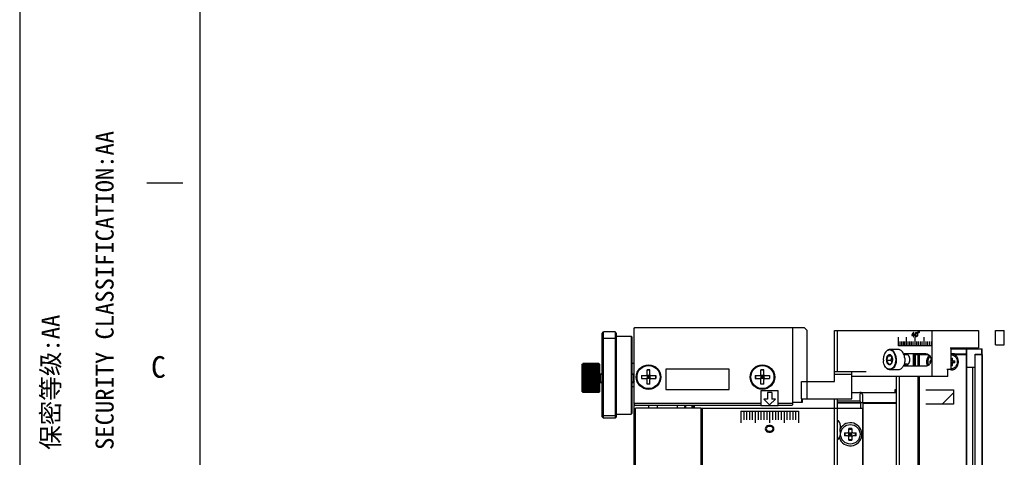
# Model space of a CAD drawing. Header units: millimetres. Extents: x 0 to 594, y 0 to 420.
# Tile 28 of 56: x 0 to 137, y 277 to 338. Entities that reach past the tile are written whole.
import ezdxf

# ---------------------------------------------------------------- set-up
doc = ezdxf.new("R2010")
doc.units = ezdxf.units.MM
doc.header["$LTSCALE"] = 32.67
doc.layers.get('0').update_dxf_attribs({"linetype": 'CONTINUOUS'})
doc.layers.add('00_COMPONENTS', color=7, linetype='CONTINUOUS')
doc.styles.get("Standard").update_dxf_attribs({"font": 'simfang.ttf'})
doc.styles.add('TEXTSTYLE_2', font='simfang.ttf')

msp = doc.modelspace()

# ---------------------------------------------------------------- linework, layer by layer
at = {"color": 7}
for p, q in [((0, 420), (0, 0)), ((25, 410), (25, 10)), ((22.6375, 314.9958), (17.6376, 314.9958))]:
    msp.add_line(p, q, dxfattribs=at)
at = {"layer": '00_COMPONENTS', "color": 7}
for p, q in [((80.8127, 294.1559), (81.0127, 294.3559)), ((80.8127, 282.5856), (80.8127, 294.1559)), ((81.0127, 282.3856), (81.0127, 294.3559)), ((82.6127, 294.3559), (81.0127, 294.3559)), ((82.6127, 294.3559), (82.6127, 282.3856)), ((82.8127, 294.1559), (82.6127, 294.3559)), ((82.8127, 282.5856), (82.8127, 294.1559)), ((82.8127, 293.7708), (84.8527, 293.7708)), ((84.8527, 293.7708), (84.8527, 282.9708)), ((84.9327, 293.6908), (84.8527, 293.7708)), ((85.2527, 294.8508), (85.3727, 294.9708)), ((85.2527, 284.2908), (85.2527, 294.8508)), ((85.3727, 294.9708), (108.8527, 294.9708)), ((107.1327, 294.9708), (107.2527, 294.8508)), ((107.2527, 284.2908), (107.2527, 294.8508)), ((109.2527, 294.5708), (108.8527, 294.9708)), ((109.2527, 287.4908), (109.2527, 294.5708)), ((113.0539, 287.4908), (113.0539, 294.5708)), ((113.0539, 294.5708), (133.0539, 294.5708)), ((113.4539, 288.8708), (113.4539, 294.5708)), ((126.5686, 294.5708), (126.5686, 288.1708)), ((133.0539, 294.5708), (133.0539, 292.1708)), ((135.4139, 292.5708), (135.4139, 294.5708)), ((135.4139, 294.5708), (136.6139, 294.5708)), ((136.6139, 292.5708), (136.6139, 294.5708)), ((80.8127, 293.2646), (81.0127, 293.4646)), ((82.6127, 293.4646), (81.0127, 293.4646)), ((82.8127, 293.2646), (82.6127, 293.4646)), ((84.9327, 293.6908), (84.9327, 283.0508)), ((135.4139, 292.5708), (136.6139, 292.5708)), ((120.4167, 291.0554), (120.9225, 291.0554)), ((121.9126, 291.9108), (120.7329, 291.9108)), ((125.7203, 291.3308), (122.6418, 291.3308)), ((122.9728, 291.3108), (122.6508, 291.3108)), ((124.0096, 289.6108), (124.0096, 291.2488)), ((124.0096, 291.2488), (126.0261, 291.2488)), ((124.1713, 289.6108), (124.1713, 291.2488)), ((124.2228, 291.2088), (124.2228, 289.6108)), ((124.2228, 291.2088), (126.0892, 291.2088)), ((124.5983, 291.3308), (124.5983, 291.2488)), ((124.6599, 289.6108), (124.6599, 291.2088)), ((124.8166, 291.3308), (124.8166, 291.2488)), ((124.8289, 289.6108), (124.8289, 291.2088)), ((129.1215, 292.1708), (133.0539, 292.1708)), ((129.2415, 289.1708), (129.2415, 292.1708)), ((129.2415, 292.0088), (133.5282, 292.0088)), ((129.7163, 291.3288), (129.2415, 291.3288)), ((131.4011, 291.2488), (129.2415, 291.2488)), ((129.2415, 291.2088), (131.4011, 291.2088)), ((129.3635, 291.2488), (129.3635, 291.2088)), ((129.4744, 292.1708), (129.4744, 292.0088)), ((129.7163, 291.2488), (129.7163, 291.3288)), ((129.8232, 291.2088), (129.8232, 291.2488)), ((129.833, 291.2088), (129.833, 291.2488)), ((130.2007, 291.2488), (130.2007, 291.2088)), ((130.3134, 291.2488), (130.3134, 291.2088)), ((130.6811, 291.2088), (130.6811, 291.2488)), ((131.3863, 291.2488), (131.3863, 292.0088)), ((131.3863, 68.3104), (131.3863, 291.2088)), ((131.4011, 291.2488), (131.4011, 292.0088)), ((131.4011, 68.3104), (131.4011, 291.2088)), ((131.6197, 292.1708), (131.6197, 292.0088)), ((132.5673, 68.2704), (132.5673, 291.2488)), ((132.5673, 291.2488), (133.5282, 291.2488)), ((132.5673, 291.2088), (133.5282, 291.2088)), ((133.4958, 291.2488), (133.4958, 292.0088)), ((133.4958, 291.2088), (133.4958, 68.3104)), ((133.5282, 291.2488), (133.5282, 292.0088)), ((133.5282, 291.2088), (133.5282, 68.3104)), ((78.0527, 289.8638), (78.1218, 289.9328)), ((78.0527, 286.0638), (78.0527, 289.8638)), ((78.1181, 289.9291), (78.1218, 289.9328)), ((78.1181, 289.6658), (80.3874, 289.6658)), ((78.1448, 289.9553), (78.1527, 289.9629)), ((78.1488, 289.9591), (78.1527, 289.9629)), ((78.1527, 289.9604), (78.1527, 289.9629)), ((80.3527, 289.9629), (78.1527, 289.9629)), ((80.3527, 289.9604), (78.1527, 289.9604)), ((78.1527, 289.9427), (78.1527, 289.9502)), ((80.3527, 289.9502), (78.1527, 289.9502)), ((80.3527, 289.9427), (78.1527, 289.9427)), ((78.1527, 289.9099), (78.1527, 289.9224)), ((80.3527, 289.9224), (78.1527, 289.9224)), ((80.3527, 289.9099), (78.1527, 289.9099)), ((78.1527, 289.8624), (78.1527, 289.8796)), ((80.3527, 289.8796), (78.1527, 289.8796)), ((80.3527, 289.8624), (78.1527, 289.8624)), ((78.1527, 289.8003), (78.1527, 289.8223)), ((80.3527, 289.8223), (78.1527, 289.8223)), ((80.3527, 289.8003), (78.1527, 289.8003)), ((78.1527, 289.7243), (78.1527, 289.7509)), ((80.3527, 289.7509), (78.1527, 289.7509)), ((80.3527, 289.7243), (78.1527, 289.7243)), ((78.1527, 289.6349), (78.1527, 289.6658)), ((80.3527, 289.6349), (78.1527, 289.6349)), ((80.3527, 289.9629), (80.3527, 289.9604)), ((80.3527, 289.9629), (80.3607, 289.9553)), ((80.3527, 289.9502), (80.3527, 289.9427)), ((80.3527, 289.9224), (80.3527, 289.9099)), ((80.3527, 289.8796), (80.3527, 289.8624)), ((80.3527, 289.8223), (80.3527, 289.8003)), ((80.3527, 289.7509), (80.3527, 289.7243)), ((80.3527, 289.6658), (80.3527, 289.6349)), ((80.4527, 289.8638), (80.3837, 289.9328)), ((80.4527, 289.8638), (80.4527, 286.0638)), ((85.2527, 289.9708), (84.9327, 289.9708)), ((120.2486, 290.419), (120.8615, 290.419)), ((120.9981, 290.9363), (120.8615, 290.419)), ((120.8615, 290.419), (121.0193, 290.101)), ((122.9728, 289.7108), (122.651, 289.7108)), ((126.3304, 290.0888), (126.3304, 290.3288)), ((126.4344, 290.3288), (126.3304, 290.3288)), ((126.3635, 290.2088), (126.3304, 290.2926)), ((126.3635, 290.2088), (126.3304, 290.1249)), ((126.3304, 290.2088), (126.4096, 290.2088)), ((126.368, 290.0888), (126.3304, 290.0888)), ((126.3635, 290.0888), (126.3635, 290.3288)), ((126.3635, 290.2088), (126.4221, 290.2603)), ((126.3635, 290.2088), (126.4001, 290.1765)), ((129.241, 290.3288), (129.7316, 290.3288)), ((129.7316, 290.0888), (129.241, 290.0888)), ((129.2413, 290.7288), (129.4252, 290.7288)), ((129.2413, 289.6888), (129.4252, 289.6888)), ((129.2415, 290.6784), (129.4252, 290.7288)), ((129.4252, 289.6888), (129.2415, 289.7392)), ((129.4252, 290.4488), (129.4252, 290.7288)), ((129.4252, 289.6888), (129.4252, 289.9688)), ((129.4995, 290.0888), (129.4995, 290.3288)), ((129.7316, 290.0888), (129.7316, 290.3288)), ((78.1181, 289.5737), (80.3874, 289.5737)), ((78.1181, 289.4693), (80.3874, 289.4693)), ((78.1181, 289.3535), (80.3874, 289.3535)), ((78.1181, 289.2271), (80.3874, 289.2271)), ((78.1181, 289.091), (80.3874, 289.091)), ((78.1181, 288.9464), (80.3874, 288.9464)), ((78.1181, 288.7944), (80.3874, 288.7944)), ((78.1181, 288.6359), (80.3874, 288.6359)), ((78.1181, 288.4724), (80.3874, 288.4724)), ((78.1181, 288.305), (80.3874, 288.305)), ((78.1527, 289.5328), (78.1527, 289.5678)), ((80.3527, 289.5678), (78.1527, 289.5678)), ((80.3527, 289.5328), (78.1527, 289.5328)), ((78.1527, 289.4187), (78.1527, 289.4576)), ((80.3527, 289.4576), (78.1527, 289.4576)), ((80.3527, 289.4187), (78.1527, 289.4187)), ((78.1527, 289.2936), (78.1527, 289.336)), ((80.3527, 289.336), (78.1527, 289.336)), ((80.3527, 289.2936), (78.1527, 289.2936)), ((78.1527, 289.1584), (78.1527, 289.204)), ((80.3527, 289.204), (78.1527, 289.204)), ((80.3527, 289.1584), (78.1527, 289.1584)), ((78.1527, 289.014), (78.1527, 289.0625)), ((80.3527, 289.0625), (78.1527, 289.0625)), ((80.3527, 289.014), (78.1527, 289.014)), ((78.1527, 288.8617), (78.1527, 288.9127)), ((80.3527, 288.9127), (78.1527, 288.9127)), ((80.3527, 288.8617), (78.1527, 288.8617)), ((78.1527, 288.7025), (78.1527, 288.7556)), ((80.3527, 288.7556), (78.1527, 288.7556)), ((80.3527, 288.7025), (78.1527, 288.7025)), ((78.1527, 288.5377), (78.1527, 288.5925)), ((80.3527, 288.5925), (78.1527, 288.5925)), ((80.3527, 288.5377), (78.1527, 288.5377)), ((78.1527, 288.3685), (78.1527, 288.4247)), ((80.3527, 288.4247), (78.1527, 288.4247)), ((80.3527, 288.3685), (78.1527, 288.3685)), ((80.3527, 289.5678), (80.3527, 289.5328)), ((80.3527, 289.4576), (80.3527, 289.4187)), ((80.3527, 289.336), (80.3527, 289.2936)), ((80.3527, 289.204), (80.3527, 289.1584)), ((80.3527, 289.0625), (80.3527, 289.014)), ((80.3527, 288.9127), (80.3527, 288.8617)), ((80.3527, 288.7556), (80.3527, 288.7025)), ((80.3527, 288.5925), (80.3527, 288.5377)), ((80.3527, 288.4247), (80.3527, 288.3685)), ((80.4527, 288.5638), (80.8127, 288.5638)), ((80.5527, 288.5638), (80.5527, 287.3638)), ((84.9327, 288.5638), (85.1527, 288.5638)), ((85.1527, 288.5638), (85.1527, 287.3638)), ((85.2527, 288.4638), (85.1527, 288.5638)), ((86.2527, 288.2908), (86.2527, 287.8908)), ((86.2527, 288.2908), (86.9327, 288.2908)), ((86.2807, 288.2908), (86.2807, 287.8908)), ((87.0176, 287.8556), (87.4879, 288.3259)), ((87.4879, 287.8556), (87.0176, 288.3259)), ((87.0527, 288.4108), (87.0527, 289.0908)), ((87.4527, 289.0908), (87.0527, 289.0908)), ((87.4527, 289.0628), (87.0527, 289.0628)), ((87.0527, 288.2908), (87.0527, 287.8908)), ((87.4527, 288.2908), (87.0527, 288.2908)), ((87.2527, 288.2908), (87.2527, 287.8908)), ((87.4527, 288.4108), (87.4527, 289.0908)), ((87.4527, 288.2908), (87.4527, 287.8908)), ((87.5727, 288.2908), (88.2527, 288.2907)), ((88.2247, 288.2907), (88.2247, 287.8907)), ((88.2527, 288.2907), (88.2527, 287.8907)), ((102.0527, 288.2907), (102.7327, 288.2908)), ((102.0527, 288.2907), (102.0527, 287.8907)), ((102.0807, 288.2907), (102.0807, 287.8907)), ((102.8176, 287.8556), (103.2879, 288.3259)), ((103.2879, 287.8556), (102.8176, 288.3259)), ((102.8527, 288.4108), (102.8527, 289.0908)), ((103.2527, 289.0908), (102.8527, 289.0908)), ((103.2527, 289.0628), (102.8527, 289.0628)), ((102.8527, 288.2908), (102.8527, 287.8908)), ((103.2527, 288.2908), (102.8527, 288.2908)), ((103.0527, 288.2908), (103.0527, 287.8908)), ((103.2527, 288.4108), (103.2527, 289.0908)), ((103.2527, 288.2908), (103.2527, 287.8908)), ((103.3727, 288.2908), (104.0527, 288.2908)), ((104.0247, 288.2908), (104.0247, 287.8908)), ((104.0527, 288.2908), (104.0527, 287.8908)), ((113.0539, 288.8708), (117.4539, 288.8708)), ((115.4539, 288.4708), (113.0539, 288.4708)), ((115.4539, 285.0908), (115.4539, 288.8708)), ((121.9126, 289.1108), (120.7329, 289.1108)), ((125.7203, 289.6108), (122.6016, 289.6108)), ((128.6385, 289.1708), (129.2415, 289.1708)), ((128.7585, 288.1708), (128.7585, 289.1708)), ((132.5673, 289.4088), (131.4011, 289.4088)), ((132.2542, 70.1104), (132.2542, 289.4088)), ((78.1181, 288.135), (80.3874, 288.135)), ((78.1181, 287.9638), (80.3874, 287.9638)), ((78.1181, 287.7925), (80.3874, 287.7925)), ((78.1181, 287.6225), (80.3874, 287.6225)), ((78.1181, 287.4551), (80.3874, 287.4551)), ((78.1181, 287.2916), (80.3874, 287.2916)), ((78.1181, 287.1332), (80.3874, 287.1332)), ((78.1181, 286.9811), (80.3874, 286.9811)), ((78.1527, 288.1963), (78.1527, 288.2533)), ((80.3527, 288.2533), (78.1527, 288.2533)), ((80.3527, 288.1963), (78.1527, 288.1963)), ((78.1527, 288.0223), (78.1527, 288.0797)), ((80.3527, 288.0797), (78.1527, 288.0797)), ((80.3527, 288.0223), (78.1527, 288.0223)), ((78.1527, 287.8478), (78.1527, 287.9052)), ((80.3527, 287.9052), (78.1527, 287.9052)), ((80.3527, 287.8478), (78.1527, 287.8478)), ((78.1527, 287.6742), (78.1527, 287.7312)), ((80.3527, 287.7312), (78.1527, 287.7312)), ((80.3527, 287.6742), (78.1527, 287.6742)), ((78.1527, 287.5029), (78.1527, 287.559)), ((80.3527, 287.559), (78.1527, 287.559)), ((80.3527, 287.5029), (78.1527, 287.5029)), ((78.1527, 287.335), (78.1527, 287.3898)), ((80.3527, 287.3898), (78.1527, 287.3898)), ((80.3527, 287.335), (78.1527, 287.335)), ((78.1527, 287.1719), (78.1527, 287.225)), ((80.3527, 287.225), (78.1527, 287.225)), ((80.3527, 287.1719), (78.1527, 287.1719)), ((78.1527, 287.0149), (78.1527, 287.0658)), ((80.3527, 287.0658), (78.1527, 287.0658)), ((80.3527, 287.0149), (78.1527, 287.0149)), ((78.1527, 286.865), (78.1527, 286.9135)), ((80.3527, 286.9135), (78.1527, 286.9135)), ((80.3527, 288.2533), (80.3527, 288.1963)), ((80.3527, 288.0797), (80.3527, 288.0223)), ((80.3527, 287.9052), (80.3527, 287.8478)), ((80.3527, 287.7312), (80.3527, 287.6742)), ((80.3527, 287.559), (80.3527, 287.5029)), ((80.3527, 287.3898), (80.3527, 287.335)), ((80.3527, 287.225), (80.3527, 287.1719)), ((80.3527, 287.0658), (80.3527, 287.0149)), ((80.3527, 286.9135), (80.3527, 286.865)), ((80.4527, 287.3638), (80.8127, 287.3638)), ((84.9327, 287.3638), (85.1527, 287.3638)), ((85.2527, 287.4638), (85.1527, 287.3638)), ((86.2527, 287.8908), (86.9327, 287.8908)), ((87.4527, 288.0908), (87.0527, 288.0908)), ((87.4527, 287.8908), (87.0527, 287.8908)), ((87.0527, 287.0908), (87.0527, 287.7708)), ((87.4527, 287.1188), (87.0527, 287.1188)), ((87.4527, 287.0908), (87.0527, 287.0908)), ((87.4527, 287.0908), (87.4527, 287.7708)), ((87.5727, 287.8908), (88.2527, 287.8907)), ((102.0527, 287.8907), (102.7327, 287.8908)), ((103.2527, 288.0908), (102.8527, 288.0908)), ((103.2527, 287.8908), (102.8527, 287.8908)), ((102.8527, 287.0908), (102.8527, 287.7708)), ((103.2527, 287.1188), (102.8527, 287.1188)), ((103.2527, 287.0908), (102.8527, 287.0908)), ((103.2527, 287.0908), (103.2527, 287.7708)), ((103.3727, 287.8908), (104.0527, 287.8908)), ((108.4539, 285.0908), (108.4539, 287.4908)), ((108.4539, 287.4908), (113.0539, 287.4908)), ((109.2539, 285.0908), (109.2539, 287.4908)), ((128.7585, 288.1708), (115.4539, 288.1708)), ((121.6259, 288.1708), (121.6259, 71.3484)), ((122.063, 71.3484), (122.063, 288.1708)), ((124.6599, 71.3484), (124.6599, 288.1708)), ((124.8289, 71.3484), (124.8289, 288.1708)), ((78.0527, 286.0638), (78.1218, 285.9947)), ((78.1181, 286.8365), (80.3874, 286.8365)), ((78.1181, 286.7004), (80.3874, 286.7004)), ((78.1181, 286.574), (80.3874, 286.574)), ((78.1181, 286.4582), (80.3874, 286.4582)), ((78.1181, 286.3538), (80.3874, 286.3538)), ((80.3874, 286.2617), (78.1181, 286.2617)), ((78.1527, 285.9646), (78.1448, 285.9722)), ((80.3527, 286.865), (78.1527, 286.865)), ((78.1527, 286.7236), (78.1527, 286.7692)), ((80.3527, 286.7692), (78.1527, 286.7692)), ((80.3527, 286.7236), (78.1527, 286.7236)), ((78.1527, 286.5915), (78.1527, 286.6339)), ((80.3527, 286.6339), (78.1527, 286.6339)), ((80.3527, 286.5915), (78.1527, 286.5915)), ((78.1527, 286.4699), (78.1527, 286.5088)), ((80.3527, 286.5088), (78.1527, 286.5088)), ((80.3527, 286.4699), (78.1527, 286.4699)), ((78.1527, 286.3597), (78.1527, 286.3947)), ((80.3527, 286.3947), (78.1527, 286.3947)), ((80.3527, 286.3597), (78.1527, 286.3597)), ((78.1527, 286.2617), (78.1527, 286.2926)), ((80.3527, 286.2926), (78.1527, 286.2926)), ((78.1527, 286.1766), (78.1527, 286.2032)), ((80.3527, 286.2032), (78.1527, 286.2032)), ((80.3527, 286.1766), (78.1527, 286.1766)), ((78.1527, 286.1052), (78.1527, 286.1272)), ((80.3527, 286.1272), (78.1527, 286.1272)), ((80.3527, 286.1052), (78.1527, 286.1052)), ((78.1527, 286.0479), (78.1527, 286.0652)), ((80.3527, 286.0652), (78.1527, 286.0652)), ((80.3527, 286.0479), (78.1527, 286.0479)), ((78.1527, 286.0051), (78.1527, 286.0176)), ((80.3527, 286.0176), (78.1527, 286.0176)), ((80.3527, 286.0051), (78.1527, 286.0051)), ((78.1527, 285.9773), (78.1527, 285.9848)), ((80.3527, 285.9848), (78.1527, 285.9848)), ((80.3527, 285.9773), (78.1527, 285.9773)), ((78.1527, 285.9646), (78.1527, 285.9671)), ((80.3527, 285.9671), (78.1527, 285.9671)), ((80.3527, 285.9646), (78.1527, 285.9646)), ((80.3527, 286.7692), (80.3527, 286.7236)), ((80.3527, 286.6339), (80.3527, 286.5915)), ((80.3527, 286.5088), (80.3527, 286.4699)), ((80.3527, 286.3947), (80.3527, 286.3597)), ((80.3527, 286.2926), (80.3527, 286.2617)), ((80.3527, 286.2032), (80.3527, 286.1766)), ((80.3527, 286.1272), (80.3527, 286.1052)), ((80.3527, 286.0652), (80.3527, 286.0479)), ((80.3527, 286.0176), (80.3527, 286.0051)), ((80.3527, 285.9848), (80.3527, 285.9773)), ((80.3607, 285.9722), (80.3527, 285.9646)), ((80.3567, 285.9684), (80.3527, 285.9646)), ((80.3527, 285.9671), (80.3527, 285.9646)), ((80.4527, 286.0638), (80.3837, 285.9947)), ((80.3874, 285.9984), (80.3837, 285.9947)), ((84.9327, 286.7708), (85.2527, 286.7708)), ((115.4539, 285.9704), (121.6259, 285.9704)), ((116.5727, 285.5704), (116.5727, 284.7704)), ((116.9727, 284.5704), (116.9727, 285.5704)), ((102.8527, 284.4508), (85.2527, 284.4508)), ((85.2527, 284.2908), (85.3727, 284.1708)), ((85.2527, 226.1476), (85.2527, 284.1708)), ((102.8527, 284.1708), (85.3727, 284.1708)), ((87.2527, 284.1708), (87.2527, 283.7716)), ((88.4527, 284.1708), (88.4527, 283.7716)), ((91.2527, 283.7716), (91.2527, 284.1708)), ((93.2527, 284.1708), (93.2527, 283.7716)), ((93.4527, 284.1708), (93.4527, 283.7716)), ((93.5727, 284.1708), (93.5727, 283.7716)), ((107.2527, 284.4508), (105.2527, 284.4508)), ((107.1327, 284.1708), (105.2527, 284.1708)), ((107.1327, 284.1708), (107.2527, 284.2908)), ((108.5727, 284.5708), (107.2527, 284.5708)), ((108.4527, 285.0908), (108.4527, 284.5708)), ((108.4527, 285.0908), (115.4539, 285.0908)), ((108.5727, 285.0908), (108.5727, 284.5708)), ((113.0527, 74.4284), (113.0527, 285.0908)), ((113.4527, 74.4284), (113.4527, 285.0908)), ((116.5727, 284.7704), (113.4527, 284.7704)), ((113.4527, 284.5704), (121.6259, 284.5704)), ((116.6527, 284.4904), (113.4527, 284.4904)), ((116.5727, 284.7704), (116.7727, 284.5704)), ((116.7327, 284.5704), (116.6527, 284.4904)), ((116.6527, 284.4904), (116.6527, 283.7708)), ((117.0527, 283.6508), (117.0527, 284.5704)), ((117.0527, 284.4904), (121.6259, 284.4904)), ((80.8127, 282.972), (81.0127, 282.772)), ((82.8127, 282.972), (82.6127, 282.772)), ((82.8127, 282.9708), (83.458, 282.9708)), ((84.4075, 282.9708), (84.8527, 282.9708)), ((84.9327, 283.0508), (84.8527, 282.9708)), ((85.4527, 75.7476), (85.4527, 283.7716)), ((94.5727, 283.7716), (85.4527, 283.7716)), ((94.5727, 75.7476), (94.5727, 283.7716)), ((94.6527, 75.7484), (94.6527, 283.7708)), ((94.6527, 283.7708), (116.9327, 283.7708)), ((94.7327, 75.7484), (94.7327, 283.7708)), ((117.0527, 283.6508), (116.9327, 283.7708)), ((116.9727, 75.7884), (116.9727, 283.7308)), ((117.0527, 75.8684), (117.0527, 283.6508)), ((80.8127, 282.5856), (81.0127, 282.3856)), ((81.0127, 282.772), (82.6127, 282.772)), ((82.6127, 282.3856), (81.0127, 282.3856)), ((82.8127, 282.5856), (82.6127, 282.3856)), ((113.8455, 281.5895), (113.8487, 281.5901)), ((113.8527, 281.4936), (113.8527, 280.9708)), ((113.8455, 280.9708), (113.8527, 280.9708)), ((113.8527, 280.5708), (113.8455, 280.5708)), ((113.8527, 280.5708), (113.8527, 280.0479)), ((114.434, 280.3596), (114.8527, 280.3596)), ((114.544, 279.9596), (114.544, 280.3596)), ((114.9942, 279.901), (115.5113, 280.4181)), ((115.5113, 279.901), (114.9942, 280.4181)), ((115.0527, 280.5596), (115.0527, 280.9783)), ((115.0527, 280.8683), (115.4527, 280.8683)), ((115.0527, 279.9596), (115.0527, 280.3596)), ((115.0527, 280.3596), (115.4527, 280.3596)), ((115.0527, 280.1596), (115.4527, 280.1596)), ((115.2527, 279.9596), (115.2527, 280.3596)), ((115.4527, 280.9783), (115.4527, 280.5596)), ((115.4527, 279.9596), (115.4527, 280.3596)), ((115.6527, 280.3596), (116.0715, 280.3596)), ((115.9615, 279.9596), (115.9615, 280.3596)), ((113.8487, 279.9515), (113.8455, 279.952)), ((114.8527, 279.9596), (114.434, 279.9596)), ((115.0527, 279.9596), (115.4527, 279.9596)), ((115.0527, 279.3408), (115.0527, 279.7596)), ((115.0527, 279.4508), (115.4527, 279.4508)), ((115.4527, 279.7596), (115.4527, 279.3408)), ((116.0715, 279.9596), (115.6527, 279.9596)), ((85.4527, 278.1708), (85.2527, 278.1708))]:
    msp.add_line(p, q, dxfattribs=at)
at = {"layer": '00_COMPONENTS', "color": 40}
for p, q in [((123.7729, 293.9461), (123.7729, 293.8695)), ((123.7729, 293.8695), (123.9987, 293.8695)), ((123.8384, 293.9461), (123.9987, 293.9461)), ((124.0556, 294.2908), (123.9987, 294.2908)), ((123.9987, 293.9461), (123.9987, 294.1886)), ((123.9987, 293.8695), (123.9987, 293.6908)), ((124.0556, 293.9461), (124.0556, 294.2908)), ((124.1509, 293.9461), (124.0556, 293.9461)), ((124.0556, 293.6908), (124.0556, 293.8695)), ((124.0556, 293.8695), (124.1509, 293.8695)), ((124.1509, 293.8695), (124.1509, 293.9461)), ((124.2275, 293.9333), (124.2275, 294.0482)), ((124.2756, 293.9461), (124.2756, 294.0354)), ((124.5278, 294.0354), (124.5278, 293.9461)), ((124.5767, 294.0482), (124.5767, 293.9333)), ((124.6553, 294.2908), (124.6553, 294.3908)), ((124.6947, 294.4408), (124.7738, 294.4408)), ((124.7738, 294.2408), (124.6947, 294.2408)), ((124.8135, 294.3908), (124.8135, 294.2908)), ((121.9254, 292.4108), (121.9254, 293.6108)), ((126.5686, 292.4108), (121.9254, 292.4108)), ((122.1318, 293.0108), (122.1318, 292.4108)), ((122.3426, 293.0108), (122.3426, 292.4108)), ((122.5578, 293.0108), (122.5578, 292.4108)), ((122.7773, 293.0108), (122.7773, 292.4108)), ((123.001, 293.6108), (123.001, 292.4108)), ((123.2289, 293.0108), (123.2289, 292.4108)), ((123.461, 293.0108), (123.461, 292.4108)), ((123.6972, 293.0108), (123.6972, 292.4108)), ((123.9373, 293.0108), (123.9373, 292.4108)), ((123.9987, 293.6908), (124.0556, 293.6908)), ((124.1815, 293.6108), (124.1815, 292.4108)), ((124.4293, 293.0108), (124.4293, 292.4108)), ((124.6802, 293.0108), (124.6802, 292.4108)), ((124.9343, 293.0108), (124.9343, 292.4108)), ((125.1914, 293.0108), (125.1914, 292.4108)), ((125.4515, 293.6108), (125.4515, 292.4108)), ((125.7144, 293.0108), (125.7144, 292.4108)), ((125.9801, 293.0108), (125.9801, 292.4108)), ((126.2485, 293.0108), (126.2485, 292.4108)), ((126.5194, 293.0108), (126.5194, 292.4108))]:
    msp.add_line(p, q, dxfattribs=at)
at = {"layer": '00_COMPONENTS', "color": 4}
for p, q in [((123.176, 291.1592), (122.7101, 291.1592)), ((123.176, 289.8624), (122.7099, 289.8624)), ((80.5527, 288.5038), (80.8127, 288.5038)), ((84.9327, 288.5038), (85.2527, 288.5038)), ((89.6527, 289.1708), (89.6527, 286.3708)), ((98.4527, 289.1708), (89.6527, 289.1708)), ((98.4527, 286.3708), (98.4527, 289.1708)), ((80.5527, 287.4238), (80.8127, 287.4238)), ((84.9327, 287.4238), (85.2527, 287.4238)), ((89.6527, 286.3708), (98.4527, 286.3708)), ((102.8527, 286.1708), (102.8527, 284.1708)), ((105.2527, 286.1708), (102.8527, 286.1708)), ((103.7527, 285.9715), (103.7527, 285.0136)), ((104.3527, 285.9715), (103.7527, 285.9715)), ((104.3527, 285.9715), (104.3527, 285.0136)), ((105.2527, 284.1708), (105.2527, 286.1708)), ((121.4029, 286.3456), (121.4029, 285.9704)), ((121.6259, 286.3456), (121.4029, 286.3456)), ((125.7291, 286.3456), (129.5859, 286.3456)), ((128.0146, 284.3456), (129.5859, 285.9168)), ((129.5859, 286.3456), (129.5859, 284.3456)), ((85.2527, 284.2908), (85.2527, 284.1708)), ((102.8527, 284.1708), (105.2527, 284.1708)), ((103.2527, 285.0136), (104.0527, 284.2474)), ((103.7527, 285.0136), (103.2527, 285.0136)), ((104.0527, 284.2474), (104.8527, 285.0136)), ((104.8527, 285.0136), (104.3527, 285.0136)), ((129.5859, 284.3456), (125.7291, 284.3456)), ((100.0527, 283.3708), (100.0527, 281.7708)), ((100.0527, 283.3708), (108.0527, 283.3708)), ((100.4527, 283.3708), (100.4527, 282.1708)), ((100.8527, 283.3708), (100.8527, 282.1708)), ((101.2527, 283.3708), (101.2527, 282.1708)), ((101.6527, 283.3708), (101.6527, 282.1708)), ((102.0527, 283.3708), (102.0527, 281.7708)), ((102.4527, 283.3708), (102.4527, 282.1708)), ((102.8527, 283.3708), (102.8527, 282.1708)), ((103.2527, 283.3708), (103.2527, 282.1708)), ((103.6527, 283.3708), (103.6527, 282.1708)), ((104.0527, 283.3708), (104.0527, 281.7708)), ((104.4527, 283.3708), (104.4527, 282.1708)), ((104.8527, 283.3708), (104.8527, 282.1708)), ((105.2527, 283.3708), (105.2527, 282.1708)), ((105.6527, 283.3708), (105.6527, 282.1708)), ((106.0527, 283.3708), (106.0527, 281.7708)), ((106.4527, 283.3708), (106.4527, 282.1708)), ((106.8527, 283.3708), (106.8527, 282.1708)), ((107.2527, 283.3708), (107.2527, 282.1708)), ((107.6527, 283.3708), (107.6527, 282.1708)), ((108.0527, 283.3708), (108.0527, 281.7708)), ((103.4783, 281.0708), (103.4527, 280.9208)), ((103.4527, 280.9208), (103.4783, 280.7708)), ((103.5549, 281.1958), (103.4783, 281.0708)), ((103.4783, 280.7708), (103.5549, 280.6458)), ((103.6315, 281.2708), (103.5549, 281.1958)), ((103.5549, 280.6458), (103.6315, 280.5708)), ((103.6059, 281.0458), (103.5804, 280.9208)), ((103.5804, 280.9208), (103.6059, 280.7958)), ((103.657, 281.1208), (103.6059, 281.0458)), ((103.6059, 280.7958), (103.657, 280.7208)), ((103.7336, 281.3208), (103.6315, 281.2708)), ((103.6315, 280.5708), (103.7336, 280.5208)), ((103.8102, 281.2208), (103.657, 281.1208)), ((103.657, 280.7208), (103.8102, 280.6208)), ((103.8102, 281.3458), (103.7336, 281.3208)), ((103.7336, 280.5208), (103.8102, 280.4958)), ((103.9378, 281.3708), (103.8102, 281.3458)), ((103.9634, 281.2458), (103.8102, 281.2208)), ((103.8102, 280.6208), (103.9634, 280.5958)), ((103.8102, 280.4958), (103.9378, 280.4708)), ((104.1676, 281.3708), (103.9378, 281.3708)), ((103.9378, 280.4708), (104.1676, 280.4708)), ((104.1421, 281.2458), (103.9634, 281.2458)), ((103.9634, 280.5958), (104.1421, 280.5958)), ((104.2953, 281.2208), (104.1421, 281.2458)), ((104.1421, 280.5958), (104.2953, 280.6208)), ((104.2953, 281.3458), (104.1676, 281.3708)), ((104.1676, 280.4708), (104.2953, 280.4958)), ((104.3719, 281.3208), (104.2953, 281.3458)), ((104.4485, 281.1208), (104.2953, 281.2208)), ((104.2953, 280.6208), (104.4485, 280.7208)), ((104.2953, 280.4958), (104.3719, 280.5208)), ((104.474, 281.2708), (104.3719, 281.3208)), ((104.3719, 280.5208), (104.474, 280.5708)), ((104.4995, 281.0458), (104.4485, 281.1208)), ((104.4485, 280.7208), (104.4995, 280.7958)), ((104.5506, 281.1958), (104.474, 281.2708)), ((104.474, 280.5708), (104.5506, 280.6458)), ((104.5251, 280.9208), (104.4995, 281.0458)), ((104.4995, 280.7958), (104.5251, 280.9208)), ((104.6272, 281.0708), (104.5506, 281.1958)), ((104.5506, 280.6458), (104.6272, 280.7708)), ((104.6527, 280.9208), (104.6272, 281.0708)), ((104.6272, 280.7708), (104.6527, 280.9208))]:
    msp.add_line(p, q, dxfattribs=at)
at = {"layer": '00_COMPONENTS', "color": 7}
for centre, radius in [((87.2527, 288.0908), 1.7), ((87.2527, 288.0908), 1.66), ((87.2527, 288.0908), 1.6), ((103.0527, 288.0908), 1.7), ((103.0527, 288.0908), 1.66), ((103.0527, 288.0908), 1.6), ((115.2527, 280.1596), 1.35)]:
    msp.add_circle(centre, radius, dxfattribs=at)
for centre, radius, start, end in [((121.3903, 290.6455), 1.545, 156.062893, 157.37956), ((129.336, 290.597), 0.5719, 98.319424, 99.558949), ((129.2522, 290.6286), 0.5401, 90.000689, 91.13912), ((129.3337, 290.6148), 0.5539, 90.044539, 98.352066), ((79.7266, 288.5188), 2.1343, 137.511406, 138.906863), ((79.3088, 288.5125), 1.8448, 128.803099, 130.197444), ((79.9531, 288.4713), 2.3251, 140.740464, 142.109488), ((79.1437, 288.3994), 1.817, 123.051983, 124.365099), ((80.1866, 288.3989), 2.5337, 143.38957, 144.724126), ((79.0099, 288.1387), 1.9405, 116.21372, 117.359526), ((80.4201, 288.3074), 2.7493, 145.558742, 146.85676), ((78.9113, 287.5259), 2.4184, 108.278613, 109.145105), ((80.6465, 288.2011), 2.9626, 147.327895, 148.59075), ((78.8508, 285.5396), 4.2688, 99.412396, 99.884021), ((80.859, 288.0828), 3.1652, 148.759715, 149.990692), ((81.051, 287.955), 3.3499, 149.902721, 151.106117), ((79.5044, 288.5421), 1.961, 133.891884, 134.831805), ((78.7788, 288.5188), 2.1343, 41.093137, 42.488594), ((79.169, 288.4789), 1.8883, 49.818629, 51.180829), ((78.5524, 288.4713), 2.3251, 37.890512, 39.259536), ((79.3355, 288.36), 1.8643, 55.651555, 56.931364), ((78.3189, 288.3989), 2.5337, 35.275874, 36.61043), ((79.4705, 288.0891), 1.9961, 62.65644, 63.770314), ((78.0854, 288.3074), 2.7493, 33.14324, 34.441258), ((79.57, 287.4544), 2.4939, 70.868002, 71.70828), ((77.8589, 288.2011), 2.9626, 31.40925, 32.672105), ((79.6309, 285.4003), 4.41, 80.123532, 80.580051), ((77.6465, 288.0828), 3.1652, 30.009308, 31.240285), ((77.4545, 287.955), 3.3499, 28.893883, 30.097279), ((79.0011, 288.5422), 1.961, 45.168173, 46.108081), ((121.3895, 290.3756), 1.544, 202.616977, 203.934646), ((78.8508, 293.7791), 4.2688, 260.115979, 260.587604), ((81.2167, 287.82), 3.5103, 150.793955, 151.974564), ((78.9113, 291.754), 2.4184, 250.854895, 251.721387), ((81.3512, 287.6793), 3.6408, 151.461139, 152.62397), ((79.0099, 291.0769), 1.9405, 242.640474, 243.78628), ((81.4503, 287.5347), 3.7373, 151.924314, 153.074447), ((79.1437, 290.727), 1.817, 235.634901, 236.948017), ((81.5109, 287.3876), 3.7965, 152.197015, 153.339536), ((79.3088, 290.5001), 1.8448, 229.802556, 231.196901), ((81.5314, 287.2392), 3.8164, 152.287063, 153.427049), ((79.4999, 290.3287), 1.9545, 225.007666, 226.426193), ((81.5109, 287.0909), 3.7965, 152.197015, 153.339536), ((79.7266, 290.1972), 2.1343, 221.093137, 222.488594), ((81.4503, 286.9436), 3.7373, 151.924314, 153.074447), ((79.9531, 290.0639), 2.3251, 217.890512, 219.259536), ((81.3512, 286.7983), 3.6408, 151.461139, 152.62397), ((80.1866, 289.9357), 2.5337, 215.275874, 216.61043), ((81.2167, 286.6557), 3.5103, 150.793955, 151.974564), ((80.4201, 289.8082), 2.7493, 213.14324, 214.441258), ((79.6309, 293.9184), 4.41, 279.419949, 279.876468), ((77.2887, 287.82), 3.5103, 28.025436, 29.206045), ((79.57, 291.8255), 2.4939, 288.29172, 289.131998), ((77.1543, 287.6793), 3.6408, 27.37603, 28.538861), ((79.4705, 291.1265), 1.9961, 296.229686, 297.34356), ((77.0552, 287.5347), 3.7373, 26.925553, 28.075686), ((79.3355, 290.7663), 1.8643, 303.068636, 304.348445), ((76.9945, 287.3876), 3.7965, 26.660464, 27.802985), ((79.169, 290.5337), 1.8883, 308.819171, 310.181371), ((76.9741, 287.2392), 3.8164, 26.572951, 27.712937), ((78.9762, 290.3588), 1.9966, 313.588749, 314.977392), ((76.9945, 287.0909), 3.7965, 26.660464, 27.802985), ((78.7788, 290.1972), 2.1343, 317.511406, 318.906863), ((77.0552, 286.9436), 3.7373, 26.925553, 28.075686), ((78.5524, 290.0639), 2.3251, 320.740464, 322.109488), ((77.1543, 286.7983), 3.6408, 27.37603, 28.538861), ((78.3189, 289.9357), 2.5337, 323.38957, 324.724126), ((77.2887, 286.6557), 3.5103, 28.025436, 29.206045), ((78.0854, 289.8082), 2.7493, 325.558742, 326.85676), ((86.9327, 288.4108), 0.12, 269.999332, 359.999332), ((87.5727, 288.4108), 0.12, 179.999332, 269.999332), ((102.7327, 288.4108), 0.12, 270.000668, 0.000668), ((103.3727, 288.4108), 0.12, 180.000668, 270.000668), ((129.336, 289.8205), 0.5719, 260.441051, 261.680576), ((129.2522, 289.7889), 0.5401, 268.86088, 269.999311), ((129.3337, 289.8027), 0.5539, 261.647934, 269.955461), ((81.051, 286.5164), 3.3499, 149.902721, 151.106117), ((80.6465, 289.679), 2.9626, 211.40925, 212.672105), ((80.859, 286.3807), 3.1652, 148.759715, 149.990692), ((80.859, 289.5468), 3.1652, 210.009308, 211.240285), ((80.6465, 286.2485), 2.9626, 147.327895, 148.59075), ((81.051, 289.4111), 3.3499, 208.893883, 210.097279), ((80.4201, 286.1193), 2.7493, 145.558742, 146.85676), ((81.2167, 289.2718), 3.5103, 208.025436, 209.206045), ((80.1866, 285.9918), 2.5337, 143.38957, 144.724126), ((81.3512, 289.1292), 3.6408, 207.37603, 208.538861), ((79.9531, 285.8636), 2.3251, 140.740464, 142.109488), ((81.4503, 288.9839), 3.7373, 206.925553, 208.075686), ((79.7266, 285.7303), 2.1343, 137.511406, 138.906863), ((81.5109, 288.8366), 3.7965, 206.660464, 207.802985), ((79.5293, 285.5687), 1.9966, 133.588749, 134.977392), ((81.5314, 288.6883), 3.8164, 206.572951, 207.712937), ((77.4545, 286.5164), 3.3499, 28.893883, 30.097279), ((77.8589, 289.679), 2.9626, 327.327895, 328.59075), ((77.6465, 286.3807), 3.1652, 30.009308, 31.240285), ((77.6465, 289.5468), 3.1652, 328.759715, 329.990692), ((77.8589, 286.2485), 2.9626, 31.40925, 32.672105), ((77.4545, 289.4111), 3.3499, 329.902721, 331.106117), ((78.0854, 286.1193), 2.7493, 33.14324, 34.441258), ((77.2887, 289.2718), 3.5103, 330.793955, 331.974564), ((78.3189, 285.9918), 2.5337, 35.275874, 36.61043), ((77.1543, 289.1292), 3.6408, 331.461139, 332.62397), ((78.5524, 285.8636), 2.3251, 37.890512, 39.259536), ((77.0552, 288.9839), 3.7373, 331.924314, 333.074447), ((78.7788, 285.7303), 2.1343, 41.093137, 42.488594), ((76.9945, 288.8366), 3.7965, 332.197015, 333.339536), ((79.0055, 285.5989), 1.9545, 45.007666, 46.426193), ((76.9741, 288.6883), 3.8164, 332.287063, 333.427049), ((86.9327, 287.7708), 0.12, 359.999332, 89.999332), ((87.5727, 287.7708), 0.12, 89.999332, 179.999332), ((102.7327, 287.7708), 0.12, 0.000668, 90.000668), ((103.3727, 287.7708), 0.12, 90.000668, 180.000668), ((79.3365, 285.3938), 1.8883, 128.819171, 130.181371), ((81.5109, 288.54), 3.7965, 206.660464, 207.802985), ((79.17, 285.1612), 1.8643, 123.068636, 124.348445), ((81.4503, 288.3928), 3.7373, 206.925553, 208.075686), ((79.035, 284.801), 1.9961, 116.229686, 117.34356), ((81.3512, 288.2482), 3.6408, 207.37603, 208.538861), ((78.9355, 284.1021), 2.4939, 108.29172, 109.131998), ((81.2167, 288.1076), 3.5103, 208.025436, 209.206045), ((78.8745, 282.0092), 4.41, 99.419949, 99.876468), ((81.051, 287.9725), 3.3499, 208.893883, 210.097279), ((80.859, 287.8448), 3.1652, 210.009308, 211.240285), ((78.8745, 290.5272), 4.41, 260.123532, 260.580051), ((80.6465, 287.7265), 2.9626, 211.40925, 212.672105), ((78.9355, 288.4731), 2.4939, 250.868002, 251.70828), ((80.4201, 287.6201), 2.7493, 213.14324, 214.441258), ((79.035, 287.8384), 1.9961, 242.65644, 243.770314), ((80.1866, 287.5286), 2.5337, 215.275874, 216.61043), ((79.17, 287.5675), 1.8643, 235.651555, 236.931364), ((79.9531, 287.4563), 2.3251, 217.890512, 219.259536), ((79.7266, 287.4087), 2.1343, 221.093137, 222.488594), ((79.3365, 287.4486), 1.8883, 229.818629, 231.180829), ((79.5044, 287.3854), 1.961, 225.168173, 226.108081), ((79.1967, 285.4274), 1.8448, 49.802556, 51.196901), ((76.9945, 288.54), 3.7965, 332.197015, 333.339536), ((79.3617, 285.2006), 1.817, 55.634901, 56.948017), ((77.0552, 288.3928), 3.7373, 331.924314, 333.074447), ((79.4956, 284.8506), 1.9405, 62.640474, 63.78628), ((77.1543, 288.2482), 3.6408, 331.461139, 332.62397), ((79.5942, 284.1735), 2.4184, 70.854895, 71.721387), ((77.2887, 288.1076), 3.5103, 330.793955, 331.974564), ((79.6546, 282.1484), 4.2688, 80.115979, 80.587604), ((77.4545, 287.9725), 3.3499, 329.902721, 331.106117), ((77.6465, 287.8448), 3.1652, 328.759715, 329.990692), ((77.8589, 287.7265), 2.9626, 327.327895, 328.59075), ((79.6546, 290.388), 4.2688, 279.412396, 279.884021), ((78.0854, 287.6201), 2.7493, 325.558742, 326.85676), ((79.5942, 288.4016), 2.4184, 288.278613, 289.145105), ((78.3189, 287.5286), 2.5337, 323.38957, 324.724126), ((79.4956, 287.7888), 1.9405, 296.21372, 297.359526), ((78.5524, 287.4563), 2.3251, 320.740464, 322.109488), ((79.3617, 287.5281), 1.817, 303.051983, 304.365099), ((78.7788, 287.4087), 2.1343, 317.511406, 318.906863), ((79.1967, 287.415), 1.8448, 308.803099, 310.197444), ((79.0011, 287.3854), 1.961, 313.891884, 314.831805), ((115.5106, 283.3928), 2.5777, 90.079487, 91.258818), ((116.5727, 285.5704), 0.4, 0, 89.999998), ((94.0527, 283.9548), 1.8, 173.108652, 185.843054), ((94.0527, 283.9548), 1.656, 172.505844, 186.353048), ((113.2527, 281.5208), 0.6, 6.631707, 70.500919), ((115.2527, 280.1596), 1.6, 198.107398, 151.485725), ((113.2141, 281.4937), 0.6386, 359.988727, 8.623748), ((108.3158, 280.7708), 5.5333, 357.928603, 2.071397), ((145.7844, 280.1596), 31.3511, 179.634487, 180.365513), ((114.8527, 280.5596), 0.2, 270, 360), ((115.2413, 249.6281), 31.3508, 89.979167, 90.344683), ((115.2641, 249.6281), 31.3508, 89.655317, 90.020833), ((115.6527, 280.5596), 0.2, 180, 270), ((84.721, 280.1596), 31.3511, 359.634487, 0.365513), ((113.2527, 280.0208), 0.6, 289.499081, 353.368293), ((113.2141, 280.0478), 0.6386, 351.376252, 0.011273), ((114.8527, 279.7596), 0.2, 0, 90), ((115.2413, 310.6911), 31.3508, 269.655317, 270.020833), ((115.2641, 310.6911), 31.3508, 269.979167, 270.344683), ((115.6527, 279.7596), 0.2, 90, 180)]:
    msp.add_arc(centre, radius, start, end, dxfattribs=at)
at = {"layer": '00_COMPONENTS', "color": 40}
for centre, major_axis, ratio, start_param, end_param in [((136.0139, 294.5665), (16.9066, 20.2577), 0.35944923, -4.40790591, -4.39160481), ((136.0139, 294.4626), (16.9259, 20.1092), 0.3598614, -4.40523881, -4.39369281), ((136.0139, 293.7418), (14.3207, 93.9816), 0.12306628, -4.69757711, -4.69689805), ((136.0139, 294.2397), (-14.3207, 93.9816), 0.12306625, 1.55530541, 1.55598447), ((136.0139, 293.8899), (14.6898, 56.325), 0.19695473, -4.66568511, -4.66500606), ((136.0139, 294.0916), (-14.6898, 56.3249), 0.19695489, 1.52341331, 1.52409237), ((136.0139, 293.9767), (15.3296, 37.3661), 0.2727348, -4.60693725, -4.60557913), ((136.0139, 294.0048), (-15.3296, 37.3661), 0.27273477, 1.46398651, 1.46534464), ((136.0139, 294.0891), (17.2416, 17.722), 0.36386497, -4.38016672, -4.37812951), ((136.0139, 293.8925), (-17.2416, 17.722), 0.36386497, 1.23653691, 1.23857411), ((136.0139, 293.2848), (14.2546, 112.7881), 0.10326797, -4.70667218, -4.70599311), ((136.0139, 294.6967), (-14.2546, 112.7881), 0.10326795, 1.56440047, 1.56507954), ((136.0139, 293.9052), (16.0485, 27.7118), 0.32537187, -4.53619304, -4.53347673), ((136.0139, 294.0763), (-16.0485, 27.7118), 0.32537193, 1.39188396, 1.39460028), ((136.0139, 294.1493), (18.1517, 9.7262), 0.31471984, 2.0904558, 2.09385122), ((136.0139, 293.8322), (18.1517, -9.7262), 0.31471985, -2.0938512, -2.09045577), ((136.0139, 294.0627), (18.0415, 11.0093), 0.33198296, 2.05696263, 2.05899991), ((136.0139, 293.9188), (18.0415, -11.0093), 0.33198296, -2.05899991, -2.05696263), ((136.0139, 294.2422), (18.4061, 2.4286), 0.10756016, 2.23925412, 2.24332881), ((136.0139, 294.1687), (18.4042, 2.9289), 0.1281029, 2.23306085, 2.23645644), ((136.0139, 293.8128), (18.4042, -2.9289), 0.1281029, -2.23645644, -2.23306085), ((136.0139, 294.3393), (18.4061, -2.4286), 0.10756016, -2.23925412, -2.23517918), ((136.0139, 294.2851), (18.4042, -2.9289), 0.1281029, -2.23306085, -2.22966509), ((136.0139, 293.6964), (18.4042, 2.9289), 0.1281029, 2.22966509, 2.23306085), ((136.0139, 294.4508), (18.0415, -11.0093), 0.33198296, -2.05017128, -2.04813372), ((136.0139, 293.5308), (18.0415, 11.0093), 0.33198296, 2.04813372, 2.05017128), ((136.0139, 294.4986), (18.1517, -9.7262), 0.31471984, -2.08230617, -2.07891014), ((136.0139, 293.4829), (18.1517, 9.7262), 0.31471985, 2.07891011, 2.08230614), ((136.0139, 294.7784), (-16.0485, 27.7118), 0.32537187, 1.40546658, 1.40818347), ((136.0139, 293.2031), (16.0485, 27.7118), 0.32537193, -4.54977601, -4.54705913), ((136.0139, 294.6712), (-17.2416, 17.722), 0.36386497, 1.25351515, 1.25555289), ((136.0139, 293.3103), (17.2416, 17.722), 0.36386497, -4.3971456, -4.39510785), ((136.0139, 296.7776), (-14.2546, 112.7881), 0.10326797, -4.70180638, -4.70112713), ((136.0139, 291.204), (14.2546, 112.7881), 0.10326795, 1.55953447, 1.56021372), ((136.0139, 295.141), (-15.3296, 37.3661), 0.2727348, 1.48436064, 1.48571919), ((136.0139, 292.8405), (15.3296, 37.3661), 0.27273477, -4.62731188, -4.62595333), ((136.0139, 295.6363), (-14.6898, 56.325), 0.19695473, 1.54582518, 1.54650447), ((136.0139, 292.3452), (14.6898, 56.3249), 0.19695489, -4.68809703, -4.68741774), ((136.0139, 296.6525), (-14.3207, 93.9816), 0.12306628, -4.70410978, -4.70343047), ((136.0139, 291.3291), (14.3207, 93.9816), 0.12306625, 1.56183781, 1.56251712), ((136.0139, 293.7808), (17.2979, 17.2979), 0.36397023, -4.39918479, -4.39646696), ((136.0139, 294.9008), (-17.2979, 17.2978), 0.36397023, 1.25487401, 1.25759184), ((136.0139, 295.2008), (-17.2979, 17.2979), 0.36397023, 1.26302921, 1.2657479), ((136.0139, 293.4808), (17.2979, 17.2979), 0.36397023, -4.40734025, -4.40462157), ((136.0139, 293.7393), (18.4061, -2.4286), 0.10756017, -2.24332881, -2.23925412), ((136.0139, 293.6422), (18.4061, 2.4286), 0.10756017, 2.23517918, 2.23925412)]:
    msp.add_ellipse(centre, major_axis=major_axis, ratio=ratio, start_param=start_param, end_param=end_param, dxfattribs=at)
at = {"layer": '00_COMPONENTS', "color": 7}
msp.add_ellipse((116.9727, 285.5704), major_axis=(0, 0.4), ratio=1, start_param=0.52359878, end_param=1.57079633, dxfattribs=at)
for points, knots in [([(119.9642, 291.2397), (119.9063, 291.1009), (119.8279, 290.7994), (119.8197, 290.4889), (119.8333, 290.3321)], [0, 0, 0, 0, 0.48861093, 1, 1, 1, 1]), ([(120.7329, 291.9108), (120.6955, 291.9108), (120.6197, 291.9033), (120.4685, 291.8585), (120.2873, 291.744), (120.1067, 291.5361), (120.0165, 291.3654), (119.9778, 291.2723)], [0, 0, 0, 0, 0.10741428, 0.21712366, 0.45027872, 0.7106322, 1, 1, 1, 1]), ([(121.5406, 290.6895), (121.5293, 290.8195), (121.4839, 291.069), (121.3656, 291.3562), (121.2379, 291.5473), (121.1321, 291.6638), (121.0158, 291.7547), (120.8914, 291.8177), (120.7616, 291.8509), (120.6298, 291.853), (120.4995, 291.8239), (120.3742, 291.7648), (120.2567, 291.6775), (120.1091, 291.5217), (120.0244, 291.3763), (119.9782, 291.2723)], [0, 0, 0, 0, 0.1546478, 0.29814712, 0.3642056, 0.4260212, 0.48377253, 0.53808145, 0.59002794, 0.64106362, 0.69279827, 0.74671958, 0.80396498, 0.86521824, 1, 1, 1, 1]), ([(120.4167, 291.0554), (120.3845, 291.0167), (120.328, 290.9259), (120.272, 290.7703), (120.2432, 290.5979), (120.2435, 290.4787), (120.2486, 290.419)], [0, 0, 0, 0, 0.22462976, 0.47137956, 0.73308832, 1, 1, 1, 1]), ([(120.4167, 291.0554), (120.4154, 291.0028), (120.4079, 290.8956), (120.3656, 290.6779), (120.2998, 290.5208), (120.2486, 290.419)], [0, 0, 0, 0, 0.23785629, 0.48484856, 1, 1, 1, 1]), ([(120.855, 291.1471), (120.8211, 291.1688), (120.7646, 291.193), (120.6856, 291.2007), (120.6066, 291.1923), (120.5085, 291.1492), (120.4454, 291.0899), (120.4167, 291.0554)], [0, 0, 0, 0, 0.24521994, 0.36305406, 0.48096325, 0.72662089, 1, 1, 1, 1]), ([(120.855, 291.1471), (120.7965, 291.1284), (120.651, 291.0931), (120.5036, 291.0689), (120.4167, 291.0554)], [0, 0, 0, 0, 0.41102479, 1, 1, 1, 1]), ([(121.6247, 290.6975), (121.6108, 290.8589), (121.5635, 291.0954), (121.4439, 291.3811), (121.3332, 291.5638), (121.2029, 291.7135), (121.0565, 291.8253), (120.8981, 291.8948), (120.787, 291.9108), (120.7329, 291.9108)], [0, 0, 0, 0, 0.29685144, 0.43592014, 0.56605789, 0.6864406, 0.79743433, 0.90085725, 1, 1, 1, 1]), ([(121.1252, 290.6025), (121.1153, 290.648), (121.0902, 290.7412), (121.0325, 290.8793), (120.9526, 291.0159), (120.8888, 291.1035), (120.855, 291.1471)], [0, 0, 0, 0, 0.22774202, 0.47081096, 0.72977204, 1, 1, 1, 1]), ([(121.1252, 290.6025), (121.1202, 290.6609), (121.1007, 290.7741), (121.0299, 290.9695), (120.9343, 291.0964), (120.855, 291.1471)], [0, 0, 0, 0, 0.2819164, 0.54747943, 1, 1, 1, 1]), ([(122.6419, 291.3309), (122.6023, 291.4162), (122.512, 291.5723), (122.3362, 291.761), (122.1633, 291.8638), (122.0199, 291.9041), (121.9481, 291.9108), (121.9126, 291.9108)], [0, 0, 0, 0, 0.28749227, 0.54691927, 0.78083215, 0.89146365, 1, 1, 1, 1]), ([(122.8045, 290.6975), (122.7948, 290.8094), (122.7589, 291.0263), (122.6868, 291.2343), (122.6419, 291.3309)], [0, 0, 0, 0, 0.51349663, 1, 1, 1, 1]), ([(125.7203, 291.3308), (125.7672, 291.3308), (125.8622, 291.3193), (125.9986, 291.2694), (126.1245, 291.1887), (126.2739, 291.0429), (126.4081, 290.8018), (126.4631, 290.4708), (126.4081, 290.1397), (126.2739, 289.8987), (126.1245, 289.7528), (125.9986, 289.6721), (125.8622, 289.6222), (125.7672, 289.6108), (125.7203, 289.6108)], [0, 0, 0, 0, 0.05663415, 0.11450132, 0.17422953, 0.23611483, 0.36544058, 0.5, 0.63455942, 0.76388517, 0.82577047, 0.88549868, 0.94336585, 1, 1, 1, 1]), ([(125.9627, 289.6614), (125.9119, 289.7825), (125.8465, 290.0438), (125.8544, 290.3792), (125.9147, 290.6376), (126.0061, 290.872), (126.1127, 291.0289), (126.1982, 291.1143)], [0, 0, 0, 0, 0.2540901, 0.51360244, 0.64156719, 0.76611465, 1, 1, 1, 1]), ([(126.268, 291.031), (126.1802, 290.962), (126.0293, 290.7739), (125.9124, 290.4267), (125.9033, 290.0493), (125.9733, 289.8038), (126.0274, 289.693)], [0, 0, 0, 0, 0.23078188, 0.48316846, 0.74507329, 1, 1, 1, 1]), ([(129.7526, 291.2088), (129.7956, 291.178), (129.8777, 291.1067), (129.9832, 290.9779), (130.0709, 290.8286), (130.1621, 290.6052), (130.2194, 290.2989), (130.1956, 289.9275), (130.0994, 289.6361), (129.9799, 289.4348), (129.8738, 289.3068), (129.7528, 289.203), (129.6199, 289.1264), (129.4788, 289.0794), (129.3814, 289.0688), (129.3333, 289.0688)], [0, 0, 0, 0, 0.05827103, 0.11918055, 0.18268087, 0.24846593, 0.38441467, 0.52183617, 0.65475223, 0.71816736, 0.77898549, 0.83716863, 0.89297757, 0.94697891, 1, 1, 1, 1]), ([(129.3333, 291.1688), (129.4301, 291.1688), (129.635, 291.1123), (129.8772, 290.8909), (130.0329, 290.5745), (130.0871, 290.2088), (130.0329, 289.843), (129.8772, 289.5266), (129.635, 289.3052), (129.4301, 289.2488), (129.3333, 289.2488)], [0, 0, 0, 0, 0.10929591, 0.22856325, 0.36015125, 0.5, 0.63984875, 0.77143675, 0.89070409, 1, 1, 1, 1]), ([(119.9642, 289.7818), (119.9467, 289.8239), (119.8816, 290.0014), (119.8456, 290.1892), (119.8333, 290.3321)], [0, 0, 0, 0, 0.24110285, 1, 1, 1, 1]), ([(120.7329, 289.1108), (120.6955, 289.1108), (120.6197, 289.1182), (120.4685, 289.163), (120.2873, 289.2775), (120.1067, 289.4854), (120.0165, 289.6562), (119.9778, 289.7492)], [0, 0, 0, 0, 0.10741419, 0.217124, 0.45027827, 0.71063161, 1, 1, 1, 1]), ([(121.5406, 290.6895), (121.5533, 290.5416), (121.5473, 290.2479), (121.4491, 289.8362), (121.2947, 289.5389), (121.1336, 289.3577), (121.0037, 289.2579), (120.8639, 289.1928), (120.718, 289.1652), (120.5711, 289.1765), (120.4282, 289.226), (120.2936, 289.3116), (120.1243, 289.4751), (120.0291, 289.6345), (119.9782, 289.7492)], [0, 0, 0, 0, 0.15411792, 0.30234641, 0.43638735, 0.49685232, 0.55292061, 0.60537087, 0.65558536, 0.70538897, 0.75669474, 0.811104, 0.86965678, 1, 1, 1, 1]), ([(120.2486, 290.419), (120.2537, 290.3606), (120.2731, 290.2474), (120.344, 290.052), (120.4395, 289.9251), (120.5188, 289.8744)], [0, 0, 0, 0, 0.2819164, 0.54747943, 1, 1, 1, 1]), ([(120.2486, 290.419), (120.2825, 290.3754), (120.3462, 290.2878), (120.4261, 290.1512), (120.4838, 290.013), (120.509, 289.9199), (120.5188, 289.8744)], [0, 0, 0, 0, 0.27022803, 0.52918912, 0.77225805, 1, 1, 1, 1]), ([(120.5188, 289.8744), (120.6058, 289.8879), (120.7532, 289.9121), (120.8987, 289.9474), (120.9571, 289.9661)], [0, 0, 0, 0, 0.58897529, 1, 1, 1, 1]), ([(120.5188, 289.8744), (120.5528, 289.8527), (120.6092, 289.8285), (120.6882, 289.8208), (120.7673, 289.8292), (120.8654, 289.8723), (120.9284, 289.9317), (120.9571, 289.9661)], [0, 0, 0, 0, 0.24521994, 0.36305406, 0.48096325, 0.72662089, 1, 1, 1, 1]), ([(121.6247, 290.6975), (121.6417, 290.5012), (121.6275, 290.2048), (121.529, 289.8359), (121.4206, 289.5916), (121.2812, 289.3874), (121.1158, 289.232), (120.9305, 289.1336), (120.7972, 289.1108), (120.7329, 289.1108)], [0, 0, 0, 0, 0.29407445, 0.43551528, 0.5685466, 0.69101311, 0.80232438, 0.90400994, 1, 1, 1, 1]), ([(120.9571, 289.9661), (121.0083, 290.0679), (121.0741, 290.225), (121.1164, 290.4427), (121.1239, 290.5499), (121.1252, 290.6025)], [0, 0, 0, 0, 0.51515152, 0.76214378, 1, 1, 1, 1]), ([(120.9571, 289.9661), (120.9894, 290.0048), (121.0458, 290.0957), (121.1018, 290.2513), (121.1306, 290.4236), (121.1304, 290.5429), (121.1252, 290.6025)], [0, 0, 0, 0, 0.22462976, 0.47137956, 0.73308832, 1, 1, 1, 1]), ([(122.8045, 290.6975), (122.8128, 290.6009), (122.8165, 290.4074), (122.7839, 290.1227), (122.7147, 289.8542), (122.6433, 289.6876), (122.6018, 289.6105)], [0, 0, 0, 0, 0.25960033, 0.5168434, 0.76544974, 1, 1, 1, 1]), ([(126.298, 290.9869), (126.1422, 290.8398), (125.9453, 290.4057), (125.9988, 289.9421), (126.0899, 289.7332)], [0, 0, 0, 0, 0.48465878, 1, 1, 1, 1]), ([(129.4252, 290.4488), (129.4252, 290.4191), (129.439, 290.3622), (129.4925, 290.3288), (129.5171, 290.3288)], [0, 0, 0, 0, 0.54644045, 1, 1, 1, 1]), ([(129.5171, 290.0888), (129.4925, 290.0888), (129.439, 290.0554), (129.4252, 289.9984), (129.4252, 289.9688)], [0, 0, 0, 0, 0.45355955, 1, 1, 1, 1]), ([(122.6018, 289.6105), (122.5616, 289.5361), (122.4722, 289.4003), (122.3044, 289.2379), (122.1151, 289.1348), (121.9784, 289.1108), (121.9126, 289.1108)], [0, 0, 0, 0, 0.284736, 0.54307883, 0.77840055, 1, 1, 1, 1]), ([(129.3333, 289.0688), (129.2711, 289.0688), (129.1443, 289.0867), (129.0273, 289.1381), (128.9722, 289.1707)], [0, 0, 0, 0, 0.49259079, 1, 1, 1, 1]), ([(83.458, 282.9708), (83.5321, 282.9708), (83.6903, 282.9728), (83.9327, 282.9744), (84.1752, 282.9728), (84.3334, 282.9708), (84.4075, 282.9708)], [0, 0, 0, 0, 0.23404863, 0.5, 0.76595134, 1, 1, 1, 1])]:
    msp.add_open_spline(points, degree=3, knots=knots, dxfattribs=at)
at = {"layer": '00_COMPONENTS', "color": 4}
for points in [[(123.5014, 290.5108), (123.5014, 290.543), (123.4988, 290.6073), (123.4869, 290.7027), (123.4675, 290.795), (123.4405, 290.8835), (123.4069, 290.9662), (123.3667, 291.0427), (123.321, 291.1109), (123.2701, 291.1709), (123.2155, 291.2208), (123.1572, 291.2607), (123.0969, 291.2894), (123.035, 291.3069), (122.9935, 291.3108), (122.9728, 291.3108)], [(122.9728, 289.7108), (122.9935, 289.7108), (123.035, 289.7146), (123.0969, 289.7321), (123.1572, 289.7608), (123.2155, 289.8007), (123.2701, 289.8506), (123.321, 289.9106), (123.3667, 289.9789), (123.4069, 290.0554), (123.4405, 290.138), (123.4675, 290.2266), (123.4869, 290.3188), (123.4988, 290.4142), (123.5014, 290.4786), (123.5014, 290.5108)]]:
    msp.add_open_spline(points, degree=3, dxfattribs=at)

# ---------------------------------------------------------------- texts
at = {"color": 3}
for s, p in [('SECURITY CLASSIFICATION:AA', (13.0289, 277.9994)), ('保密等级:AA', (5.5289, 277.9994))]:
    msp.add_text(s, height=2.5, rotation=90, dxfattribs=at).set_placement(p)
at = {"color": 3, "style": 'TEXTSTYLE_2'}
msp.add_text('C', height=3, dxfattribs=at).set_placement((18.2264, 287.9938))

doc.saveas('drawing.dxf')
